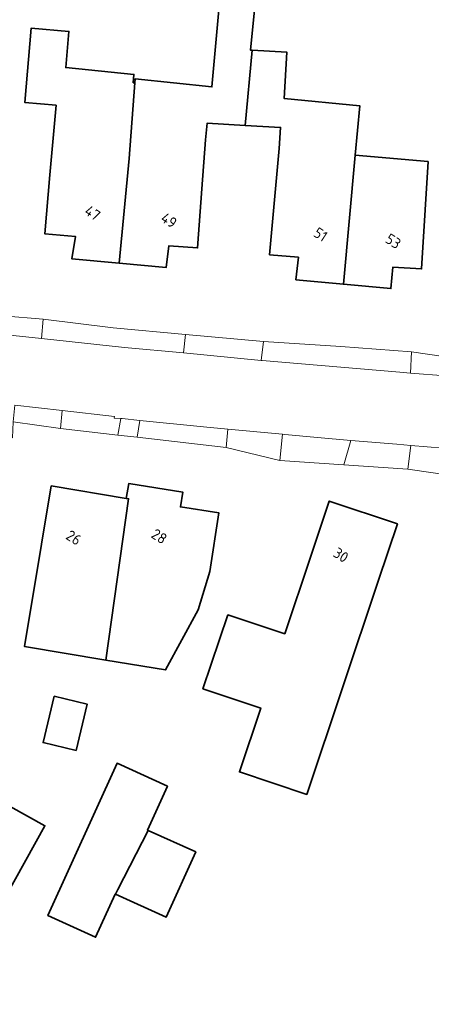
# Model space of a CAD drawing. Extents: x 184422 to 188298, y 343471 to 350189.
# Tile 248 of 256: x 186757 to 186792, y 346777 to 346860. Entities that reach past the tile are written whole.
import ezdxf
from ezdxf.enums import TextEntityAlignment as Align

# ---------------------------------------------------------------- set-up
doc = ezdxf.new("R2010")
doc.units = 0
for name, color, linetype, lineweight in [('B-WA-OG-TERREIN_ERF-GV', 252, 'Continuous', 18), ('B-WA-VH-VERHARDING_ASFALT-GV', 252, 'Continuous', 18), ('B-WA-VH-VERHARDING_HALFVERHARDING_GRIND-GV', 252, 'Continuous', 18), ('B-WA-VH-VERHARDING_OPEN-GV', 252, 'Continuous', 18), ('B-WE-OG-BEBOUWING-GV', 250, 'Continuous', 35), ('B-WE-OG-BEBOUWING-T18', 10, 'Continuous', 18)]:
    doc.layers.add(name, color=color, linetype=linetype, lineweight=lineweight)
doc.styles.add('NLCS-ISO-M500-T18', font='NLCS-ISO.ttf', dxfattribs={"height": 0.9})

msp = doc.modelspace()

# ---------------------------------------------------------------- linework, layer by layer
at = {"layer": 'B-WA-OG-TERREIN_ERF-GV', "flags": 128}
for points in [[(186776.766, 346860.6), (186776.479, 346857.473), (186776.606, 346857.466), (186779.54, 346857.299), (186779.317, 346853.398), (186785.679, 346852.794), (186785.286, 346848.626), (186791.443, 346848.082), (186791.199, 346844.013), (186790.9, 346839.022), (186788.483, 346839.167), (186788.314, 346837.36), (186784.306, 346837.729), (186780.297, 346838.099), (186780.501, 346839.999), (186778.081, 346840.213), (186778.518, 346845.164), (186778.874, 346849.192), (186779.003, 346850.961), (186776.005, 346851.132), (186772.801, 346851.315), (186772.665, 346849.9), (186772.364, 346845.777), (186772, 346840.79), (186769.588, 346840.966), (186769.345, 346839.123), (186765.374, 346839.501), (186761.393, 346839.88), (186761.691, 346841.759), (186759.111, 346841.987), (186759.551, 346846.968), (186760.069, 346852.83), (186757.423, 346853.063), (186757.977, 346859.338), (186761.152, 346859.057), (186760.884, 346856.011), (186766.626, 346855.427), (186766.573, 346854.736), (186766.698, 346854.725), (186766.734, 346855.049), (186773.207, 346854.384), (186773.804, 346860.872)], [(186776.766, 346860.6), (186776.479, 346857.473), (186776.606, 346857.466), (186779.54, 346857.299), (186779.317, 346853.398), (186785.679, 346852.794), (186785.286, 346848.626), (186791.443, 346848.082), (186791.199, 346844.013), (186790.9, 346839.022), (186788.483, 346839.167), (186788.314, 346837.36), (186784.306, 346837.729), (186780.297, 346838.099), (186780.501, 346839.999), (186778.081, 346840.213), (186778.518, 346845.164), (186778.874, 346849.192), (186779.003, 346850.961), (186776.005, 346851.132), (186772.801, 346851.315), (186772.665, 346849.9), (186772.364, 346845.777), (186772, 346840.79), (186769.588, 346840.966), (186769.345, 346839.123), (186765.374, 346839.501), (186761.393, 346839.88), (186761.691, 346841.759), (186759.111, 346841.987), (186759.551, 346846.968), (186760.069, 346852.83), (186757.423, 346853.063), (186757.977, 346859.338), (186761.152, 346859.057), (186760.884, 346856.011), (186766.626, 346855.427), (186766.573, 346854.736), (186766.698, 346854.725), (186766.734, 346855.049), (186773.207, 346854.384), (186773.804, 346860.872)], [(186776.766, 346860.6), (186776.479, 346857.473), (186776.606, 346857.466), (186779.54, 346857.299), (186779.317, 346853.398), (186785.679, 346852.794), (186785.286, 346848.626), (186791.443, 346848.082), (186791.199, 346844.013), (186790.9, 346839.022), (186788.483, 346839.167), (186788.314, 346837.36), (186784.306, 346837.729), (186780.297, 346838.099), (186780.501, 346839.999), (186778.081, 346840.213), (186778.518, 346845.164), (186778.874, 346849.192), (186779.003, 346850.961), (186776.005, 346851.132), (186772.801, 346851.315), (186772.665, 346849.9), (186772.364, 346845.777), (186772, 346840.79), (186769.588, 346840.966), (186769.345, 346839.123), (186765.374, 346839.501), (186761.393, 346839.88), (186761.691, 346841.759), (186759.111, 346841.987), (186759.551, 346846.968), (186760.069, 346852.83), (186757.423, 346853.063), (186757.977, 346859.338), (186761.152, 346859.057), (186760.884, 346856.011), (186766.626, 346855.427), (186766.573, 346854.736), (186766.698, 346854.725), (186766.734, 346855.049), (186773.207, 346854.384), (186773.804, 346860.872)], [(186689.13, 346842.88), (186693.662, 346842.372), (186694.188, 346842.353), (186703.276, 346841.267), (186704.053, 346841.027), (186709.551, 346840.222), (186715.969, 346839.563), (186723.976, 346838.628), (186730.22, 346837.924), (186736.802, 346837.073), (186746.201, 346836.124), (186750.145, 346835.77), (186755.567, 346835.061), (186758.965, 346834.788), (186764.869, 346834.038), (186770.984, 346833.472), (186777.56, 346832.895), (186784.097, 346832.456), (186790.055, 346832.007), (186796.034, 346831.14), (186802.019, 346830.726), (186808.852, 346829.967), (186812.292, 346829.737), (186816.441, 346829.467)], [(186689.13, 346842.88), (186693.662, 346842.372), (186694.188, 346842.353), (186703.276, 346841.267), (186704.053, 346841.027), (186709.551, 346840.222), (186715.969, 346839.563), (186723.976, 346838.628), (186730.22, 346837.924), (186736.802, 346837.073), (186746.201, 346836.124), (186750.145, 346835.77), (186755.567, 346835.061), (186758.965, 346834.788), (186764.869, 346834.038), (186770.984, 346833.472), (186777.56, 346832.895), (186784.097, 346832.456), (186790.055, 346832.007), (186796.034, 346831.14), (186802.019, 346830.726), (186808.852, 346829.967), (186812.292, 346829.737), (186816.441, 346829.467)], [(186689.13, 346842.88), (186693.662, 346842.372), (186694.188, 346842.353), (186703.276, 346841.267), (186704.053, 346841.027), (186709.551, 346840.222), (186715.969, 346839.563), (186723.976, 346838.628), (186730.22, 346837.924), (186736.802, 346837.073), (186746.201, 346836.124), (186750.145, 346835.77), (186755.567, 346835.061), (186758.965, 346834.788), (186764.869, 346834.038), (186770.984, 346833.472), (186777.56, 346832.895), (186784.097, 346832.456), (186790.055, 346832.007), (186796.034, 346831.14), (186802.019, 346830.726), (186808.852, 346829.967), (186812.292, 346829.737), (186816.441, 346829.467)], [(186778.941, 346822.847), (186774.405, 346823.949), (186766.893, 346824.807), (186765.287, 346824.991), (186760.428, 346825.546), (186756.432, 346826.109), (186756.401, 346824.773), (186755.255, 346824.943), (186753.384, 346812.579), (186754.318, 346812.43), (186753.241, 346805.715), (186751.974, 346805.918), (186751.849, 346805.779), (186730.07, 346766.07), (186740.905, 346759.802), (186723.891, 346728.907), (186740.816, 346716.191), (186755.247, 346704.611), (186767.398, 346694.574), (186844.641, 346782.662), (186868.167, 346810.322)], [(186778.941, 346822.847), (186774.405, 346823.949), (186766.893, 346824.807), (186765.287, 346824.991), (186760.428, 346825.546), (186756.432, 346826.109), (186756.401, 346824.773), (186755.255, 346824.943), (186753.384, 346812.579), (186754.318, 346812.43), (186753.241, 346805.715), (186751.974, 346805.918), (186751.849, 346805.779), (186730.07, 346766.07), (186740.905, 346759.802), (186723.891, 346728.907), (186740.816, 346716.191), (186755.247, 346704.611), (186767.398, 346694.574), (186844.641, 346782.662), (186868.167, 346810.322)], [(186778.941, 346822.847), (186774.405, 346823.949), (186766.893, 346824.807), (186765.287, 346824.991), (186760.428, 346825.546), (186756.432, 346826.109), (186756.401, 346824.773), (186755.255, 346824.943), (186753.384, 346812.579), (186754.318, 346812.43), (186753.241, 346805.715), (186751.974, 346805.918), (186751.849, 346805.779), (186730.07, 346766.07), (186740.905, 346759.802), (186723.891, 346728.907), (186740.816, 346716.191), (186755.247, 346704.611), (186767.398, 346694.574), (186844.641, 346782.662), (186868.167, 346810.322)], [(186829.801, 346818.541), (186812.888, 346820.077), (186807.668, 346820.455), (186796.249, 346821.32), (186794.212, 346821.454), (186789.734, 346822.11), (186784.35, 346822.478), (186778.941, 346822.847)], [(186829.801, 346818.541), (186812.888, 346820.077), (186807.668, 346820.455), (186796.249, 346821.32), (186794.212, 346821.454), (186789.734, 346822.11), (186784.35, 346822.478), (186778.941, 346822.847)], [(186829.801, 346818.541), (186812.888, 346820.077), (186807.668, 346820.455), (186796.249, 346821.32), (186794.212, 346821.454), (186789.734, 346822.11), (186784.35, 346822.478), (186778.941, 346822.847)]]:
    msp.add_lwpolyline(points, dxfattribs=at)
for points in [[(186764.253, 346806.006), (186757.396, 346807.149), (186758.834, 346815.774), (186759.656, 346820.706), (186765.989, 346819.651), (186766.189, 346820.893), (186770.754, 346820.182), (186770.556, 346818.922), (186773.801, 346818.423), (186773.041, 346813.481), (186772.063, 346810.24), (186769.307, 346805.164)], [(186764.253, 346806.006), (186757.396, 346807.149), (186758.834, 346815.774), (186759.656, 346820.706), (186765.989, 346819.651), (186766.189, 346820.893), (186770.754, 346820.182), (186770.556, 346818.922), (186773.801, 346818.423), (186773.041, 346813.481), (186772.063, 346810.24), (186769.307, 346805.164)], [(186764.253, 346806.006), (186757.396, 346807.149), (186758.834, 346815.774), (186759.656, 346820.706), (186765.989, 346819.651), (186766.189, 346820.893), (186770.754, 346820.182), (186770.556, 346818.922), (186773.801, 346818.423), (186773.041, 346813.481), (186772.063, 346810.24), (186769.307, 346805.164)], [(186779.356, 346808.221), (186781.516, 346814.674), (186783.103, 346819.416), (186788.856, 346817.491), (186787.269, 346812.749), (186781.217, 346794.664), (186775.53, 346796.568), (186777.329, 346801.943), (186772.454, 346803.575), (186774.547, 346809.83)], [(186779.356, 346808.221), (186781.516, 346814.674), (186783.103, 346819.416), (186788.856, 346817.491), (186787.269, 346812.749), (186781.217, 346794.664), (186775.53, 346796.568), (186777.329, 346801.943), (186772.454, 346803.575), (186774.547, 346809.83)], [(186779.356, 346808.221), (186781.516, 346814.674), (186783.103, 346819.416), (186788.856, 346817.491), (186787.269, 346812.749), (186781.217, 346794.664), (186775.53, 346796.568), (186777.329, 346801.943), (186772.454, 346803.575), (186774.547, 346809.83)], [(186765.073, 346786.247), (186765.053, 346786.256), (186763.4, 346782.613), (186759.38, 346784.438), (186765.214, 346797.291), (186769.462, 346795.362), (186767.777, 346791.652), (186767.832, 346791.627), (186765.268, 346786.628)], [(186765.073, 346786.247), (186765.053, 346786.256), (186763.4, 346782.613), (186759.38, 346784.438), (186765.214, 346797.291), (186769.462, 346795.362), (186767.777, 346791.652), (186767.832, 346791.627), (186765.268, 346786.628)], [(186765.073, 346786.247), (186765.053, 346786.256), (186763.4, 346782.613), (186759.38, 346784.438), (186765.214, 346797.291), (186769.462, 346795.362), (186767.777, 346791.652), (186767.832, 346791.627), (186765.268, 346786.628)], [(186751.785, 346796.101), (186759.13, 346792.013), (186754.149, 346783.064), (186746.804, 346787.152)], [(186751.785, 346796.101), (186759.13, 346792.013), (186754.149, 346783.064), (186746.804, 346787.152)], [(186751.785, 346796.101), (186759.13, 346792.013), (186754.149, 346783.064), (186746.804, 346787.152)]]:
    msp.add_lwpolyline(points, close=True, dxfattribs=at)
at = {"layer": 'B-WA-VH-VERHARDING_ASFALT-GV', "flags": 128}
for points in [[(186795.87, 346829.761), (186789.959, 346830.22), (186789.06, 346830.29), (186777.441, 346831.291), (186777.374, 346831.297), (186770.817, 346831.922), (186765.831, 346832.397), (186758.83, 346833.145), (186755.39, 346833.512)], [(186795.87, 346829.761), (186789.959, 346830.22), (186789.06, 346830.29), (186777.441, 346831.291), (186777.374, 346831.297), (186770.817, 346831.922), (186765.831, 346832.397), (186758.83, 346833.145), (186755.39, 346833.512)], [(186795.87, 346829.761), (186789.959, 346830.22), (186789.06, 346830.29), (186777.441, 346831.291), (186777.374, 346831.297), (186770.817, 346831.922), (186765.831, 346832.397), (186758.83, 346833.145), (186755.39, 346833.512)], [(186756.599, 346827.511), (186760.569, 346827.066), (186764.994, 346826.57), (186764.978, 346826.41), (186765.538, 346826.387), (186765.649, 346826.383), (186767.134, 346826.232), (186772.496, 346825.689), (186774.567, 346825.493), (186779.164, 346825.057), (186779.348, 346825.04), (186782.131, 346824.788), (186784.915, 346824.544), (186788.821, 346824.214), (186789.982, 346824.119), (186792.736, 346823.897)], [(186756.599, 346827.511), (186760.569, 346827.066), (186764.994, 346826.57), (186764.978, 346826.41), (186765.538, 346826.387), (186765.649, 346826.383), (186767.134, 346826.232), (186772.496, 346825.689), (186774.567, 346825.493), (186779.164, 346825.057), (186779.348, 346825.04), (186782.131, 346824.788), (186784.915, 346824.544), (186788.821, 346824.214), (186789.982, 346824.119), (186792.736, 346823.897)], [(186756.599, 346827.511), (186760.569, 346827.066), (186764.994, 346826.57), (186764.978, 346826.41), (186765.538, 346826.387), (186765.649, 346826.383), (186767.134, 346826.232), (186772.496, 346825.689), (186774.567, 346825.493), (186779.164, 346825.057), (186779.348, 346825.04), (186782.131, 346824.788), (186784.915, 346824.544), (186788.821, 346824.214), (186789.982, 346824.119), (186792.736, 346823.897)]]:
    msp.add_lwpolyline(points, dxfattribs=at)
at = {"layer": 'B-WA-VH-VERHARDING_HALFVERHARDING_GRIND-GV', "flags": 128}
for points in [[(186758.83, 346833.145), (186765.831, 346832.397), (186770.817, 346831.922), (186770.984, 346833.472), (186764.869, 346834.038), (186758.965, 346834.788)], [(186758.83, 346833.145), (186765.831, 346832.397), (186770.817, 346831.922), (186770.984, 346833.472), (186764.869, 346834.038), (186758.965, 346834.788)], [(186758.83, 346833.145), (186765.831, 346832.397), (186770.817, 346831.922), (186770.984, 346833.472), (186764.869, 346834.038), (186758.965, 346834.788)], [(186789.06, 346830.29), (186789.959, 346830.22), (186790.055, 346832.007), (186784.097, 346832.456), (186777.56, 346832.895), (186777.374, 346831.297), (186777.441, 346831.291)], [(186789.06, 346830.29), (186789.959, 346830.22), (186790.055, 346832.007), (186784.097, 346832.456), (186777.56, 346832.895), (186777.374, 346831.297), (186777.441, 346831.291)], [(186789.06, 346830.29), (186789.959, 346830.22), (186790.055, 346832.007), (186784.097, 346832.456), (186777.56, 346832.895), (186777.374, 346831.297), (186777.441, 346831.291)], [(186760.569, 346827.066), (186760.428, 346825.546), (186765.287, 346824.991), (186765.538, 346826.387), (186764.978, 346826.41), (186764.994, 346826.57)], [(186760.569, 346827.066), (186760.428, 346825.546), (186765.287, 346824.991), (186765.538, 346826.387), (186764.978, 346826.41), (186764.994, 346826.57)], [(186760.569, 346827.066), (186760.428, 346825.546), (186765.287, 346824.991), (186765.538, 346826.387), (186764.978, 346826.41), (186764.994, 346826.57)], [(186774.405, 346823.949), (186774.567, 346825.493), (186772.496, 346825.689), (186767.134, 346826.232), (186766.893, 346824.807)], [(186774.405, 346823.949), (186774.567, 346825.493), (186772.496, 346825.689), (186767.134, 346826.232), (186766.893, 346824.807)], [(186774.405, 346823.949), (186774.567, 346825.493), (186772.496, 346825.689), (186767.134, 346826.232), (186766.893, 346824.807)], [(186789.982, 346824.119), (186788.821, 346824.214), (186784.915, 346824.544), (186784.35, 346822.478), (186789.734, 346822.11)], [(186789.982, 346824.119), (186788.821, 346824.214), (186784.915, 346824.544), (186784.35, 346822.478), (186789.734, 346822.11)], [(186789.982, 346824.119), (186788.821, 346824.214), (186784.915, 346824.544), (186784.35, 346822.478), (186789.734, 346822.11)]]:
    msp.add_lwpolyline(points, close=True, dxfattribs=at)
at = {"layer": 'B-WA-VH-VERHARDING_OPEN-GV', "flags": 128}
for points in [[(186755.39, 346833.512), (186758.83, 346833.145), (186758.965, 346834.788), (186755.567, 346835.061)], [(186755.39, 346833.512), (186758.83, 346833.145), (186758.965, 346834.788), (186755.567, 346835.061)], [(186755.39, 346833.512), (186758.83, 346833.145), (186758.965, 346834.788), (186755.567, 346835.061)], [(186770.817, 346831.922), (186777.374, 346831.297), (186777.56, 346832.895), (186770.984, 346833.472)], [(186770.817, 346831.922), (186777.374, 346831.297), (186777.56, 346832.895), (186770.984, 346833.472)], [(186770.817, 346831.922), (186777.374, 346831.297), (186777.56, 346832.895), (186770.984, 346833.472)], [(186795.87, 346829.761), (186796.034, 346831.14), (186790.055, 346832.007), (186789.959, 346830.22)], [(186795.87, 346829.761), (186796.034, 346831.14), (186790.055, 346832.007), (186789.959, 346830.22)], [(186795.87, 346829.761), (186796.034, 346831.14), (186790.055, 346832.007), (186789.959, 346830.22)], [(186760.428, 346825.546), (186760.569, 346827.066), (186756.599, 346827.511), (186756.432, 346826.109)], [(186760.428, 346825.546), (186760.569, 346827.066), (186756.599, 346827.511), (186756.432, 346826.109)], [(186760.428, 346825.546), (186760.569, 346827.066), (186756.599, 346827.511), (186756.432, 346826.109)], [(186765.538, 346826.387), (186765.287, 346824.991), (186766.893, 346824.807), (186767.134, 346826.232), (186765.649, 346826.383)], [(186765.538, 346826.387), (186765.287, 346824.991), (186766.893, 346824.807), (186767.134, 346826.232), (186765.649, 346826.383)], [(186765.538, 346826.387), (186765.287, 346824.991), (186766.893, 346824.807), (186767.134, 346826.232), (186765.649, 346826.383)], [(186778.941, 346822.847), (186779.164, 346825.057), (186774.567, 346825.493), (186774.405, 346823.949)], [(186778.941, 346822.847), (186779.164, 346825.057), (186774.567, 346825.493), (186774.405, 346823.949)], [(186778.941, 346822.847), (186779.164, 346825.057), (186774.567, 346825.493), (186774.405, 346823.949)], [(186778.941, 346822.847), (186784.35, 346822.478), (186784.915, 346824.544), (186782.131, 346824.788), (186779.348, 346825.04), (186779.164, 346825.057)], [(186778.941, 346822.847), (186784.35, 346822.478), (186784.915, 346824.544), (186782.131, 346824.788), (186779.348, 346825.04), (186779.164, 346825.057)], [(186778.941, 346822.847), (186784.35, 346822.478), (186784.915, 346824.544), (186782.131, 346824.788), (186779.348, 346825.04), (186779.164, 346825.057)], [(186794.424, 346823.765), (186792.736, 346823.897), (186789.982, 346824.119), (186789.734, 346822.11), (186794.212, 346821.454)], [(186794.424, 346823.765), (186792.736, 346823.897), (186789.982, 346824.119), (186789.734, 346822.11), (186794.212, 346821.454)], [(186794.424, 346823.765), (186792.736, 346823.897), (186789.982, 346824.119), (186789.734, 346822.11), (186794.212, 346821.454)]]:
    msp.add_lwpolyline(points, close=True, dxfattribs=at)
at = {"layer": 'B-WE-OG-BEBOUWING-GV', "flags": 128}
for points in [[(186765.374, 346839.501), (186769.345, 346839.123), (186769.588, 346840.966), (186772, 346840.79), (186772.364, 346845.777), (186772.665, 346849.9), (186772.801, 346851.315), (186776.005, 346851.132), (186776.606, 346857.466), (186776.479, 346857.473), (186776.766, 346860.6), (186776.939, 346862.334), (186773.966, 346862.578), (186773.804, 346860.872), (186773.207, 346854.384), (186766.734, 346855.049), (186766.698, 346854.725), (186766.232, 346848.323)], [(186765.374, 346839.501), (186769.345, 346839.123), (186769.588, 346840.966), (186772, 346840.79), (186772.364, 346845.777), (186772.665, 346849.9), (186772.801, 346851.315), (186776.005, 346851.132), (186776.606, 346857.466), (186776.479, 346857.473), (186776.766, 346860.6), (186776.939, 346862.334), (186773.966, 346862.578), (186773.804, 346860.872), (186773.207, 346854.384), (186766.734, 346855.049), (186766.698, 346854.725), (186766.232, 346848.323)], [(186765.374, 346839.501), (186769.345, 346839.123), (186769.588, 346840.966), (186772, 346840.79), (186772.364, 346845.777), (186772.665, 346849.9), (186772.801, 346851.315), (186776.005, 346851.132), (186776.606, 346857.466), (186776.479, 346857.473), (186776.766, 346860.6), (186776.939, 346862.334), (186773.966, 346862.578), (186773.804, 346860.872), (186773.207, 346854.384), (186766.734, 346855.049), (186766.698, 346854.725), (186766.232, 346848.323)], [(186765.374, 346839.501), (186766.232, 346848.323), (186766.698, 346854.725), (186766.573, 346854.736), (186766.626, 346855.427), (186760.884, 346856.011), (186761.152, 346859.057), (186757.977, 346859.338), (186757.423, 346853.063), (186760.069, 346852.83), (186759.551, 346846.968), (186759.111, 346841.987), (186761.691, 346841.759), (186761.393, 346839.88)], [(186765.374, 346839.501), (186766.232, 346848.323), (186766.698, 346854.725), (186766.573, 346854.736), (186766.626, 346855.427), (186760.884, 346856.011), (186761.152, 346859.057), (186757.977, 346859.338), (186757.423, 346853.063), (186760.069, 346852.83), (186759.551, 346846.968), (186759.111, 346841.987), (186761.691, 346841.759), (186761.393, 346839.88)], [(186765.374, 346839.501), (186766.232, 346848.323), (186766.698, 346854.725), (186766.573, 346854.736), (186766.626, 346855.427), (186760.884, 346856.011), (186761.152, 346859.057), (186757.977, 346859.338), (186757.423, 346853.063), (186760.069, 346852.83), (186759.551, 346846.968), (186759.111, 346841.987), (186761.691, 346841.759), (186761.393, 346839.88)], [(186784.306, 346837.729), (186785.286, 346848.626), (186785.679, 346852.794), (186779.317, 346853.398), (186779.54, 346857.299), (186776.606, 346857.466), (186776.005, 346851.132), (186779.003, 346850.961), (186778.874, 346849.192), (186778.518, 346845.164), (186778.081, 346840.213), (186780.501, 346839.999), (186780.297, 346838.099)], [(186784.306, 346837.729), (186785.286, 346848.626), (186785.679, 346852.794), (186779.317, 346853.398), (186779.54, 346857.299), (186776.606, 346857.466), (186776.005, 346851.132), (186779.003, 346850.961), (186778.874, 346849.192), (186778.518, 346845.164), (186778.081, 346840.213), (186780.501, 346839.999), (186780.297, 346838.099)], [(186784.306, 346837.729), (186785.286, 346848.626), (186785.679, 346852.794), (186779.317, 346853.398), (186779.54, 346857.299), (186776.606, 346857.466), (186776.005, 346851.132), (186779.003, 346850.961), (186778.874, 346849.192), (186778.518, 346845.164), (186778.081, 346840.213), (186780.501, 346839.999), (186780.297, 346838.099)], [(186785.286, 346848.626), (186784.306, 346837.729), (186788.314, 346837.36), (186788.483, 346839.167), (186790.9, 346839.022), (186791.199, 346844.013), (186791.443, 346848.082)], [(186785.286, 346848.626), (186784.306, 346837.729), (186788.314, 346837.36), (186788.483, 346839.167), (186790.9, 346839.022), (186791.199, 346844.013), (186791.443, 346848.082)], [(186785.286, 346848.626), (186784.306, 346837.729), (186788.314, 346837.36), (186788.483, 346839.167), (186790.9, 346839.022), (186791.199, 346844.013), (186791.443, 346848.082)], [(186764.253, 346806.006), (186766.187, 346819.618), (186765.989, 346819.651), (186759.656, 346820.706), (186758.834, 346815.774), (186757.396, 346807.149)], [(186764.253, 346806.006), (186766.187, 346819.618), (186765.989, 346819.651), (186759.656, 346820.706), (186758.834, 346815.774), (186757.396, 346807.149)], [(186764.253, 346806.006), (186766.187, 346819.618), (186765.989, 346819.651), (186759.656, 346820.706), (186758.834, 346815.774), (186757.396, 346807.149)], [(186765.989, 346819.651), (186766.187, 346819.618), (186764.253, 346806.006), (186769.307, 346805.164), (186772.063, 346810.24), (186773.041, 346813.481), (186773.801, 346818.423), (186770.556, 346818.922), (186770.754, 346820.182), (186766.189, 346820.893)], [(186765.989, 346819.651), (186766.187, 346819.618), (186764.253, 346806.006), (186769.307, 346805.164), (186772.063, 346810.24), (186773.041, 346813.481), (186773.801, 346818.423), (186770.556, 346818.922), (186770.754, 346820.182), (186766.189, 346820.893)], [(186765.989, 346819.651), (186766.187, 346819.618), (186764.253, 346806.006), (186769.307, 346805.164), (186772.063, 346810.24), (186773.041, 346813.481), (186773.801, 346818.423), (186770.556, 346818.922), (186770.754, 346820.182), (186766.189, 346820.893)], [(186774.547, 346809.83), (186772.454, 346803.575), (186777.329, 346801.943), (186775.53, 346796.568), (186781.217, 346794.664), (186787.269, 346812.749), (186788.856, 346817.491), (186783.103, 346819.416), (186781.516, 346814.674), (186779.356, 346808.221)], [(186774.547, 346809.83), (186772.454, 346803.575), (186777.329, 346801.943), (186775.53, 346796.568), (186781.217, 346794.664), (186787.269, 346812.749), (186788.856, 346817.491), (186783.103, 346819.416), (186781.516, 346814.674), (186779.356, 346808.221)], [(186774.547, 346809.83), (186772.454, 346803.575), (186777.329, 346801.943), (186775.53, 346796.568), (186781.217, 346794.664), (186787.269, 346812.749), (186788.856, 346817.491), (186783.103, 346819.416), (186781.516, 346814.674), (186779.356, 346808.221)], [(186761.749, 346798.362), (186762.694, 346802.279), (186759.908, 346802.951), (186758.963, 346799.034)], [(186761.749, 346798.362), (186762.694, 346802.279), (186759.908, 346802.951), (186758.963, 346799.034)], [(186761.749, 346798.362), (186762.694, 346802.279), (186759.908, 346802.951), (186758.963, 346799.034)], [(186769.462, 346795.362), (186765.214, 346797.291), (186759.38, 346784.438), (186763.4, 346782.613), (186765.053, 346786.256), (186765.073, 346786.247), (186765.268, 346786.628), (186767.832, 346791.627), (186767.777, 346791.652)], [(186769.462, 346795.362), (186765.214, 346797.291), (186759.38, 346784.438), (186763.4, 346782.613), (186765.053, 346786.256), (186765.073, 346786.247), (186765.268, 346786.628), (186767.832, 346791.627), (186767.777, 346791.652)], [(186769.462, 346795.362), (186765.214, 346797.291), (186759.38, 346784.438), (186763.4, 346782.613), (186765.053, 346786.256), (186765.073, 346786.247), (186765.268, 346786.628), (186767.832, 346791.627), (186767.777, 346791.652)], [(186746.804, 346787.152), (186754.149, 346783.064), (186759.13, 346792.013), (186751.785, 346796.101)], [(186746.804, 346787.152), (186754.149, 346783.064), (186759.13, 346792.013), (186751.785, 346796.101)], [(186746.804, 346787.152), (186754.149, 346783.064), (186759.13, 346792.013), (186751.785, 346796.101)], [(186765.073, 346786.247), (186769.355, 346784.303), (186771.851, 346789.803), (186767.832, 346791.627), (186765.268, 346786.628)], [(186765.073, 346786.247), (186769.355, 346784.303), (186771.851, 346789.803), (186767.832, 346791.627), (186765.268, 346786.628)], [(186765.073, 346786.247), (186769.355, 346784.303), (186771.851, 346789.803), (186767.832, 346791.627), (186765.268, 346786.628)]]:
    msp.add_lwpolyline(points, close=True, dxfattribs=at)

# ---------------------------------------------------------------- texts
at = {"layer": 'B-WE-OG-BEBOUWING-T18', "style": 'NLCS-ISO-M500-T18'}
for s, p in [('47', (186763.144, 346843.731)), ('47', (186763.144, 346843.731)), ('47', (186763.144, 346843.731)), ('49', (186769.587, 346843.118)), ('49', (186769.587, 346843.118)), ('49', (186769.587, 346843.118)), ('51', (186782.381, 346841.924)), ('51', (186782.381, 346841.924)), ('51', (186782.381, 346841.924)), ('53', (186788.51, 346841.359)), ('53', (186788.51, 346841.359)), ('53', (186788.51, 346841.359)), ('28', (186768.769, 346816.443)), ('28', (186768.769, 346816.443)), ('28', (186768.769, 346816.443)), ('26', (186761.558, 346816.334)), ('26', (186761.558, 346816.334)), ('26', (186761.558, 346816.334)), ('30', (186784.096, 346814.866)), ('30', (186784.096, 346814.866)), ('30', (186784.096, 346814.866))]:
    msp.add_text(s, height=0.9, rotation=327.1, dxfattribs=at).set_placement(p, align=Align.MIDDLE)

doc.saveas('drawing.dxf')
